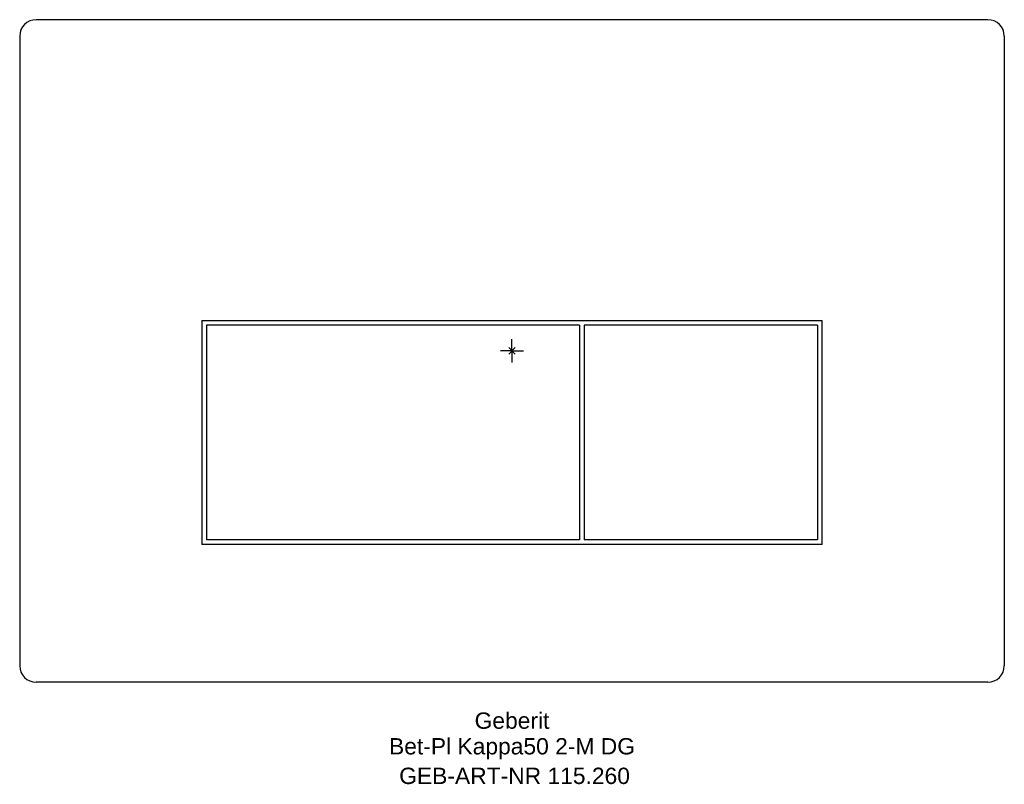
# Model space of a CAD drawing. Header units: millimetres. Extents: x -106 to 106, y -93 to 71.
import ezdxf
from ezdxf.enums import TextEntityAlignment as Align

# ---------------------------------------------------------------- set-up
doc = ezdxf.new("R2010")
doc.units = ezdxf.units.MM
doc.layers.get('0').update_dxf_attribs({"linetype": 'CONTINUOUS'})
for name, color, linetype, lineweight in [('Arbeitspunkt(DIN)', 7, 'CONTINUOUS', 25), ('GEB-ART-NR', 1, 'CONTINUOUS', 18), ('GEB-BEZUG', 2, 'CONTINUOUS', 25), ('GEB-TEXT', 5, 'CONTINUOUS', 18)]:
    doc.layers.add(name, color=color, linetype=linetype, lineweight=lineweight)
doc.layers.add('GEB-KONTUR-A', color=5, linetype='CONTINUOUS')
doc.styles.get("Standard").update_dxf_attribs({"font": 'arial.ttf'})

# ---------------------------------------------------------------- blocks, each defined once
blk = doc.blocks.new('Einfügepunkt')
at = {"layer": 'GEB-BEZUG'}
for p, q in [((-0.71, -0.71), (0.71, 0.71)), ((-0.71, 0.71), (0.71, -0.71))]:
    blk.add_line(p, q, dxfattribs=at)

msp = doc.modelspace()

# ---------------------------------------------------------------- linework, layer by layer
at = {"layer": 'Arbeitspunkt(DIN)', "ltscale": 5}
for q in [(0, 2.5), (-2.5, 0), (0, -2.5), (2.5, 0)]:
    msp.add_line((0, 0), q, dxfattribs=at)
at = {"layer": 'GEB-KONTUR-A', "ltscale": 5}
for p, q in [((102, 71), (-102, 71)), ((-105.5, 67.5), (-105.5, -67.5)), ((105.5, 67.5), (105.5, -67.5)), ((-66.5, 6.5), (66.5, 6.5)), ((-66.5, 6.5), (-66.5, -41.5)), ((66.5, -41.5), (66.5, 6.5)), ((-65.5, 5.5), (-65.5, -40.5)), ((14.5, 5.5), (-65.5, 5.5)), ((14.5, 5.5), (14.5, -40.5)), ((15.5, 5.5), (15.5, -40.5)), ((65.5, 5.5), (15.5, 5.5)), ((65.5, 5.5), (65.5, -40.5)), ((66.5, -41.5), (-66.5, -41.5)), ((14.5, -40.5), (-65.5, -40.5)), ((65.5, -40.5), (15.5, -40.5)), ((102, -71), (-102, -71))]:
    msp.add_line(p, q, dxfattribs=at)
for centre, start, end in [((-102, 67.5), 90, 180), ((102, 67.5), 0, 90), ((-102, -67.5), 180, 270), ((102, -67.5), 270, 0)]:
    msp.add_arc(centre, 3.5, start, end, dxfattribs=at)

# ---------------------------------------------------------------- block references
at = {"ltscale": 5}
msp.add_blockref('Einfügepunkt', (0, 0), dxfattribs=at)

# ---------------------------------------------------------------- texts
at = {"layer": 'GEB-ART-NR'}
msp.add_text('GEB-ART-NR 115.260', height=3.5, dxfattribs=at).set_placement((0.55, -92.84), align=Align.CENTER)
at = {"layer": 'GEB-TEXT'}
for s, p in [('Geberit', (0, -81)), ('Bet-Pl Kappa50 2-M DG', (0, -86.5))]:
    msp.add_text(s, height=3.5, dxfattribs=at).set_placement(p, align=Align.CENTER)

doc.saveas('drawing.dxf')
